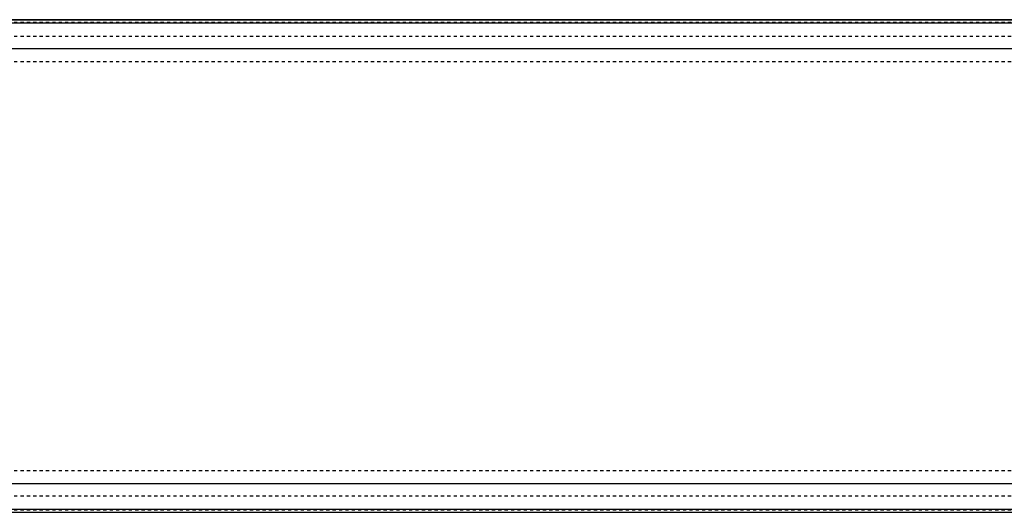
# Model space of a CAD drawing. Extents: x -1056 to 181, y -120 to 120.
# Tile 12 of 15: x -437 to -128, y -77 to 77. Entities that reach past the tile are written whole.
import ezdxf

# ---------------------------------------------------------------- set-up
doc = ezdxf.new("R2010")
doc.units = 0
doc.linetypes.add('DASHED', pattern=[2, 1, -1])
doc.layers.add('AM_0', color=7, linetype='CONTINUOUS')
doc.layers.add('AM_3', color=7, linetype='DASHED')

msp = doc.modelspace()

# ---------------------------------------------------------------- linework, layer by layer
at = {"layer": 'AM_0', "color": 7, "linetype": 'CONTINUOUS'}
for p, q in [((75, 77.32), (-540.79, 77.32)), ((-540.6, 77.28), (75, 77.28)), ((-536.5, 76.29), (75, 76.29)), ((-517.3, 68.3), (75, 68.3)), ((-517.3, -68.3), (75, -68.3)), ((-540.6, -77.28), (75, -77.28)), ((-536.5, -76.29), (75, -76.29)), ((-540.79, -77.32), (75, -77.32))]:
    msp.add_line(p, q, dxfattribs=at)
at = {"layer": 'AM_3', "color": 6, "linetype": 'DASHED'}
for p, q in [((-659, 76.54), (75, 76.54)), ((-659, 72.1), (75, 72.1)), ((-659, 64.2), (75, 64.2)), ((-659, -64.2), (75, -64.2)), ((-659, -72.1), (75, -72.1)), ((-659, -76.54), (75, -76.54))]:
    msp.add_line(p, q, dxfattribs=at)

doc.saveas('drawing.dxf')
